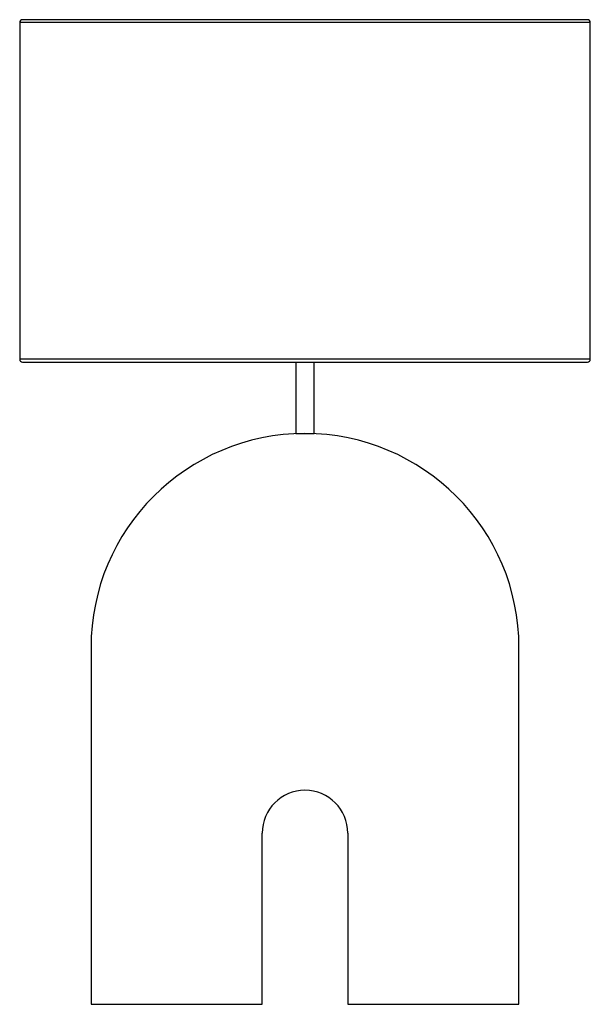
# Paper-space layout '_Normal a' of a CAD drawing. Header units: millimetres. Extents: x -50 to 350, y 0 to 690.
import ezdxf

# ---------------------------------------------------------------- set-up
doc = ezdxf.new("R2010")
doc.units = ezdxf.units.MM

psp = doc.layouts.new('_Normal a')

# ---------------------------------------------------------------- linework, layer by layer
at = {"color": 7, "linetype": 'Continuous', "lineweight": 25}
for p, q in [((348, 690), (-48, 690)), ((-50, 688), (-50, 452)), ((350, 452), (350, 688)), ((-48, 450), (348, 450)), ((143.5, 450), (143.5, 400)), ((156.5, 400), (156.5, 450)), ((143.5, 400), (156.5, 400)), ((0, 250), (0, 0)), ((300, 0), (300, 250)), ((120, 0), (120, 120)), ((180, 120), (180, 0)), ((0, 0), (120, 0)), ((180, 0), (300, 0))]:
    psp.add_line(p, q, dxfattribs=at)
at = {"color": 8, "linetype": 'Continuous', "lineweight": 25}
for p, q in [((350, 688), (-50, 688)), ((350, 452), (-50, 452))]:
    psp.add_line(p, q, dxfattribs=at)
at = {"color": 7, "linetype": 'Continuous', "lineweight": 25}
for centre, radius, start, end in [((-48, 688), 2, 90, 180), ((348, 688), 2, 0, 90), ((-48, 452), 2, 180, 270), ((348, 452), 2, 270, 360), ((150, 250), 150, 0, 180), ((150, 120), 30, 0, 180)]:
    psp.add_arc(centre, radius, start, end, dxfattribs=at)

doc.saveas('drawing.dxf')
